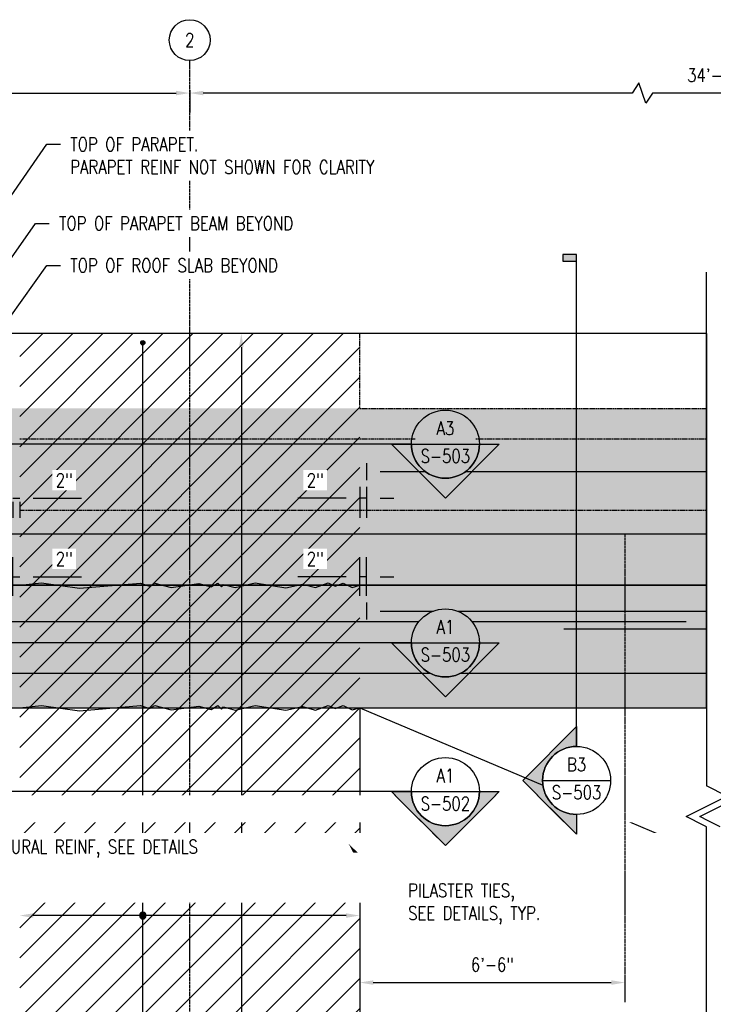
# Model space of a CAD drawing. Header units: inches. Extents: x -2417 to 3601, y -137 to 349.
# Tile 6 of 12: x 436 to 640, y 60 to 349. Entities that reach past the tile are written whole.
import ezdxf
from ezdxf import colors
from ezdxf.entities.mleader import LeaderData, LeaderLine
from ezdxf.enums import TextEntityAlignment as Align
from ezdxf.math import Vec2, Vec3

# ---------------------------------------------------------------- set-up
doc = ezdxf.new("R2010")
doc.units = ezdxf.units.IN
doc.header["$MEASUREMENT"] = 0
doc.linetypes.add('CENTER2', pattern=[1.125, 0.75, -0.125, 0.125, -0.125])
doc.linetypes.add('Dash', pattern=[0.25, 0.125, -0.125])
for name, color, linetype in [('A-DETL', 3, 'Continuous'), ('A-DETL-THIN', 1, 'Continuous'), ('A-FLOR-HDLN', 1, 'Dash'), ('A-WALL', 3, 'Continuous'), ('G-ANNO-SYMB', 2, 'Continuous'), ('S-ANNO-DIMS', 1, 'Continuous'), ('S-ANNO-NOTE', 2, 'Continuous'), ('S-BEAM', 3, 'Continuous'), ('S-COLS', 3, 'Continuous'), ('S-DETL-CNTR', 1, 'CENTER2'), ('S-GRID', 1, 'CENTER2'), ('S-GRID-IDEN', 1, 'Continuous'), ('S-REIN-RBAR', 4, 'Continuous')]:
    doc.layers.add(name, color=color, linetype=linetype)
doc.layers.add('S-BEAM-HTCH-HEDR', color=253, linetype='Continuous', transparency=0.5)
doc.layers.add('S-BEAM-HTCH-PRPT', color=252, linetype='Continuous', transparency=0.7)
doc.styles.add('Annotative', font='romans.shx', dxfattribs={"width": 0.8, "height": 0.125})
doc.styles.add('Arial', font='romans.shx', dxfattribs={"width": 0.8})
doc.dimstyles.new('Annotative', dxfattribs={"dimscale": 0, "dimtxt": 0.125, "dimasz": 0.125, "dimexe": 0.18, "dimexo": 0.0625, "dimgap": 0.09, "dimtad": 1, "dimdec": 3, "dimzin": 3, "dimdsep": 46, "dimlunit": 4, "dimtxsty": 'Annotative', "dimcen": 0.09, "dimclrt": 2, "dimazin": 2, "dimtfac": 1, "dimtdec": 3, "dimtmove": 0, "dimatfit": 0, "dimfxl": 1, "dimtfill": 1, "dimfrac": 2, "dimtolj": 1, "dimtzin": 0, "dimarcsym": 0})

# ---------------------------------------------------------------- blocks, each defined once
blk = doc.blocks.new('032100_ReinforcementBar-Section - _ 10-702371-HEADWALL REINFORCEMENT TO BLAST PILASTER ELEVATION')
h = blk.add_hatch(color=256)
h.dxf.hatch_style = 1
h.paths.add_polyline_path([(204.91, 142, 1), (206.16, 142, 1)])
blk.add_circle((205.53, 142), 0.625)
blk = doc.blocks.new('032100_ReinforcementBar-Section - _ 10-1678638-HEADWALL REINFORCEMENT TO BLAST PILASTER ELEVATION')
h = blk.add_hatch(color=256)
h.dxf.hatch_style = 1
h.paths.add_polyline_path([(644.25, 92, 1), (643, 92, 1)])
blk.add_circle((643.62, 92), 0.625)
blk = doc.blocks.new('Grid - Circle 3_8_-570341-HEADWALL REINFORCEMENT TO BLAST PILASTER ELEVATION')
at = {"layer": 'S-GRID-IDEN'}
blk.add_circle((604.08, 328.25), 6, dxfattribs=at)
blk = doc.blocks.new('HDR-Si_Dot-Symbol - Dot-HDR-1676570-HEADWALL REINFORCEMENT TO BLAST PILASTER ELEVATION')
h = blk.add_hatch(color=256)
edge = h.paths.add_edge_path()
edge.add_arc((734.56, 159.41), 1, 180, 360)
edge.add_arc((734.56, 159.41), 1, 0, 180)
for start, end in [(0, 180), (180, 0)]:
    blk.add_arc((734.56, 159.41), 1, start, end)
blk = doc.blocks.new('*D51')
at = {"layer": 'Defpoints', "color": 0, "transparency": 16777216}
for p in [(436.03, 86.07), (436.03, 83.4), (536.03, 83.4)]:
    blk.add_point(p, dxfattribs=at)
at = {"layer": 'S-REIN-RBAR', "color": 0, "lineweight": -2, "transparency": 16777216}
blk.add_line((532.03, 86.07), (440.03, 86.07), dxfattribs=at)
at = {"layer": 'S-REIN-RBAR', "color": 0, "transparency": 16777216}
for points in [[(440.03, 86.73), (440.03, 85.4), (436.03, 86.07)], [(532.03, 86.73), (532.03, 85.4), (536.03, 86.07)]]:
    blk.add_solid(points, dxfattribs=at)
blk = doc.blocks.new('*D52')
at = {"layer": 'Defpoints', "color": 0, "transparency": 16777216}
for p in [(504.18, 257.18), (501.22, 15.18), (504.18, 15.18)]:
    blk.add_point(p, dxfattribs=at)
at = {"layer": 'S-REIN-RBAR', "color": 0, "lineweight": -2, "transparency": 16777216}
blk.add_line((501.22, 253.18), (501.22, 19.18), dxfattribs=at)
at = {"layer": 'S-REIN-RBAR', "color": 0, "transparency": 16777216}
for points in [[(500.55, 253.18), (501.88, 253.18), (501.22, 257.18)], [(500.55, 19.18), (501.88, 19.18), (501.22, 15.18)]]:
    blk.add_solid(points, dxfattribs=at)
blk = doc.blocks.new('*D57')
at = {"layer": 'Defpoints', "color": 0, "transparency": 16777216}
for p in [(436.03, 185.65), (434.03, 178.08), (436.03, 178.08)]:
    blk.add_point(p, dxfattribs=at)
at = {"layer": 'S-ANNO-DIMS', "color": 0, "lineweight": -2, "transparency": 16777216}
for p, q in [((434.03, 180.08), (434.03, 191.41)), ((430.03, 185.65), (426.03, 185.65)), ((434.03, 185.65), (436.03, 185.65)), ((440.03, 185.65), (454.21, 185.65))]:
    blk.add_line(p, q, dxfattribs=at)
at = {"layer": 'S-ANNO-DIMS', "color": 0, "transparency": 16777216}
for points in [[(430.03, 186.32), (430.03, 184.99), (434.03, 185.65)], [(440.03, 186.32), (440.03, 184.99), (436.03, 185.65)]]:
    blk.add_solid(points, dxfattribs=at)
at = {"layer": 'S-ANNO-DIMS', "color": 2, "transparency": 16777216, "insert": (449.12, 190.92), "char_height": 4, "attachment_point": 5, "style": 'Annotative', "bg_fill": 3, "box_fill_scale": 1.25, "bg_fill_color": 256, "bg_fill_true_color": 13158600, "bg_fill_transparency": 0}
blk.add_mtext('\\A1;2"', dxfattribs=at)
blk = doc.blocks.new('*D58')
at = {"layer": 'Defpoints', "color": 0, "transparency": 16777216}
for p in [(434.03, 209.65), (436.03, 209.65), (436.03, 208.78)]:
    blk.add_point(p, dxfattribs=at)
at = {"layer": 'S-ANNO-DIMS', "color": 0, "lineweight": -2, "transparency": 16777216}
for p, q in [((430.03, 208.78), (426.03, 208.78)), ((434.03, 208.78), (436.03, 208.78)), ((440.03, 208.78), (454.21, 208.78)), ((434.03, 207.65), (434.03, 203.02)), ((436.03, 207.65), (436.03, 203.02))]:
    blk.add_line(p, q, dxfattribs=at)
at = {"layer": 'S-ANNO-DIMS', "color": 0, "transparency": 16777216}
for points in [[(430.03, 209.45), (430.03, 208.11), (434.03, 208.78)], [(440.03, 209.45), (440.03, 208.11), (436.03, 208.78)]]:
    blk.add_solid(points, dxfattribs=at)
at = {"layer": 'S-ANNO-DIMS', "color": 2, "transparency": 16777216, "insert": (449.12, 214.04), "char_height": 4, "attachment_point": 5, "style": 'Annotative', "bg_fill": 3, "box_fill_scale": 1.25, "bg_fill_color": 256, "bg_fill_true_color": 13158600, "bg_fill_transparency": 0}
blk.add_mtext('\\A1;2"', dxfattribs=at)
blk = doc.blocks.new('*D59')
at = {"layer": 'Defpoints', "color": 0, "transparency": 16777216}
for p in [(536.03, 185.65), (536.03, 178.08), (538.03, 178.08)]:
    blk.add_point(p, dxfattribs=at)
at = {"layer": 'S-ANNO-DIMS', "color": 0, "lineweight": -2, "transparency": 16777216}
for p, q in [((536.03, 180.08), (536.03, 191.41)), ((538.03, 180.08), (538.03, 191.41)), ((532.03, 185.65), (517.85, 185.65)), ((538.03, 185.65), (536.03, 185.65)), ((542.03, 185.65), (546.03, 185.65))]:
    blk.add_line(p, q, dxfattribs=at)
at = {"layer": 'S-ANNO-DIMS', "color": 0, "transparency": 16777216}
for points in [[(532.03, 186.32), (532.03, 184.99), (536.03, 185.65)], [(542.03, 186.32), (542.03, 184.99), (538.03, 185.65)]]:
    blk.add_solid(points, dxfattribs=at)
at = {"layer": 'S-ANNO-DIMS', "color": 2, "transparency": 16777216, "insert": (522.94, 190.92), "char_height": 4, "attachment_point": 5, "style": 'Annotative', "bg_fill": 3, "box_fill_scale": 1.25, "bg_fill_color": 256, "bg_fill_true_color": 13158600, "bg_fill_transparency": 0}
blk.add_mtext('\\A1;2"', dxfattribs=at)
blk = doc.blocks.new('*D60')
at = {"layer": 'Defpoints', "color": 0, "transparency": 16777216}
for p in [(536.03, 214.07), (538.03, 214.07), (536.03, 208.78)]:
    blk.add_point(p, dxfattribs=at)
at = {"layer": 'S-ANNO-DIMS', "color": 0, "lineweight": -2, "transparency": 16777216}
for p, q in [((536.03, 212.07), (536.03, 203.02)), ((538.03, 212.07), (538.03, 203.02)), ((532.03, 208.78), (517.85, 208.78)), ((538.03, 208.78), (536.03, 208.78)), ((542.03, 208.78), (546.03, 208.78))]:
    blk.add_line(p, q, dxfattribs=at)
at = {"layer": 'S-ANNO-DIMS', "color": 0, "transparency": 16777216}
for points in [[(532.03, 209.45), (532.03, 208.11), (536.03, 208.78)], [(542.03, 209.45), (542.03, 208.11), (538.03, 208.78)]]:
    blk.add_solid(points, dxfattribs=at)
at = {"layer": 'S-ANNO-DIMS', "color": 2, "transparency": 16777216, "insert": (522.94, 214.04), "char_height": 4, "attachment_point": 5, "style": 'Annotative', "bg_fill": 3, "box_fill_scale": 1.25, "bg_fill_color": 256, "bg_fill_true_color": 13158600, "bg_fill_transparency": 0}
blk.add_mtext('\\A1;2"', dxfattribs=at)
blk = doc.blocks.new('*D48')
at = {"layer": 'Defpoints', "color": 0, "transparency": 16777216}
for p in [(536.03, 147.18), (614.03, 147.18), (614.03, 66.37)]:
    blk.add_point(p, dxfattribs=at)
at = {"layer": 'S-ANNO-DIMS', "color": 0, "lineweight": -2, "transparency": 16777216}
blk.add_line((540.03, 66.37), (610.03, 66.37), dxfattribs=at)
at = {"layer": 'S-ANNO-DIMS', "color": 0, "transparency": 16777216}
for points in [[(540.03, 67.04), (540.03, 65.7), (536.03, 66.37)], [(610.03, 67.04), (610.03, 65.7), (614.03, 66.37)]]:
    blk.add_solid(points, dxfattribs=at)
at = {"layer": 'S-ANNO-DIMS', "color": 2, "transparency": 16777216, "insert": (575.03, 71.63), "char_height": 4, "attachment_point": 5, "style": 'Annotative', "bg_fill": 3, "box_fill_scale": 1.25, "bg_fill_color": 256, "bg_fill_true_color": 13158600, "bg_fill_transparency": 0}
blk.add_mtext('\\A1;6\'-6"', dxfattribs=at)
blk = doc.blocks.new('*U28')
for p, q in [((0.5, 1), (-0.5, -1)), ((1, 0), (0.5, 1)), ((-23.167, 0), (-26.167, 0)), ((-23.167, 0), (-1, 0)), ((-0.5, -1), (-1, 0)), ((23.167, 0), (1, 0))]:
    blk.add_line(p, q)
blk = doc.blocks.new('*U29')
for p, q in [((0.5, 1), (-0.5, -1)), ((1, 0), (0.5, 1))]:
    blk.add_line(p, q)
blk = doc.blocks.new('*U63')
at = {"lineweight": -3}
blk.add_hatch(color=256, dxfattribs=at).paths.add_polyline_path([(0, 4.5209), (0, 4.5834), (-0.125, 4.5834), (-0.125, 4.5209)])
h = blk.add_hatch(color=256, dxfattribs=at)
edge = h.paths.add_edge_path()
edge.add_line((0, -0.561), (0, -0.7432))
edge.add_line((0, -0.7432), (-0.4947, -0.2485))
edge.add_line((-0.4947, -0.2485), (0, 0.2463))
edge.add_line((0, 0.2463), (0, 0.064))
edge.add_arc((0, -0.2485), 0.3125, 90, 270)
at = {"linetype": 'Continuous', "lineweight": -3}
blk.add_line((0, 0.064), (0, 4.5834), dxfattribs=at)
at = {"lineweight": -3}
for p, q in [((0, 0.2463), (-0.4947, -0.2485)), ((-0.4947, -0.2485), (0, -0.7432)), ((-0.3125, -0.2485), (0.3125, -0.2485))]:
    blk.add_line(p, q, dxfattribs=at)
at = {"lineweight": -3, "flags": 128}
blk.add_lwpolyline([(0, 4.5209), (0, 4.5834), (-0.125, 4.5834), (-0.125, 4.5209), (0, 4.5209)], close=True, dxfattribs=at)
blk.add_lwpolyline([(0, -0.561), (0, -0.7432), (-0.4947, -0.2485), (0, 0.2463), (0, 0.064, 1), (0, -0.561)], format="xyb", close=True, dxfattribs=at)
blk.add_lwpolyline([(-0.0156, -0.561), (-0.0156, -0.561)], dxfattribs=at)
blk.add_lwpolyline([(-0.0156, -0.561), (-0.0156, -0.561)], dxfattribs=at)
at = {"lineweight": -3}
blk.add_circle((0, -0.2485), 0.3125, dxfattribs=at)
at = {"linetype": 'Continuous', "lineweight": -3, "style": 'Arial'}
blk.add_attdef('X#', text='', height=0.0938, dxfattribs=at).set_placement((0, -0.2016), align=Align.BOTTOM_CENTER)
blk.add_attdef('X-###', text='', height=0.0938, dxfattribs=at).set_placement((0, -0.2954), align=Align.TOP_CENTER)
blk = doc.blocks.new('*U23')
at = {"lineweight": -3}
blk.add_hatch(color=256, dxfattribs=at).paths.add_polyline_path([(-4.2254, 0), (-4.2879, 0), (-4.2879, -0.125), (-4.2254, -0.125)])
h = blk.add_hatch(color=256, dxfattribs=at)
edge = h.paths.add_edge_path()
edge.add_line((0.3125, 0), (0.4947, 0))
edge.add_line((0.4947, 0), (0, -0.4947))
edge.add_line((0, -0.4947), (-0.4947, 0))
edge.add_line((-0.4947, 0), (-0.3125, 0))
edge.add_arc((0, 0), 0.3125, 180, 360)
at = {"linetype": 'Continuous', "lineweight": -3}
blk.add_line((-0.3125, 0), (-4.2879, 0), dxfattribs=at)
at = {"lineweight": -3}
for p, q in [((-0.4947, 0), (0, -0.4947)), ((-0.3125, 0), (0.3125, 0)), ((0, -0.4947), (0.4947, 0))]:
    blk.add_line(p, q, dxfattribs=at)
at = {"lineweight": -3, "flags": 128}
blk.add_lwpolyline([(-4.2254, 0), (-4.2879, 0), (-4.2879, -0.125), (-4.2254, -0.125), (-4.2254, 0)], close=True, dxfattribs=at)
blk.add_lwpolyline([(0.3125, 0), (0.4947, 0), (0, -0.4947), (-0.4947, 0), (-0.3125, 0, 1), (0.3125, 0)], format="xyb", close=True, dxfattribs=at)
blk.add_lwpolyline([(0.3125, -0.0156), (0.3125, -0.0156)], dxfattribs=at)
blk.add_lwpolyline([(0.3125, -0.0156), (0.3125, -0.0156)], dxfattribs=at)
at = {"lineweight": -3}
blk.add_circle((0, 0), 0.3125, dxfattribs=at)
at = {"linetype": 'Continuous', "lineweight": -3, "style": 'Arial'}
blk.add_attdef('X#', text='', height=0.0938, dxfattribs=at).set_placement((0, 0.0469), align=Align.BOTTOM_CENTER)
blk.add_attdef('X-###', text='', height=0.0938, dxfattribs=at).set_placement((0, -0.0469), align=Align.TOP_CENTER)
blk = doc.blocks.new('*U22')
at = {"lineweight": -3}
blk.add_hatch(color=256, dxfattribs=at).paths.add_polyline_path([(-4.1453, 0), (-4.2078, 0), (-4.2078, -0.125), (-4.1453, -0.125)])
h = blk.add_hatch(color=256, dxfattribs=at)
edge = h.paths.add_edge_path()
edge.add_line((0.3125, 0), (0.4947, 0))
edge.add_line((0.4947, 0), (0, -0.4947))
edge.add_line((0, -0.4947), (-0.4947, 0))
edge.add_line((-0.4947, 0), (-0.3125, 0))
edge.add_arc((0, 0), 0.3125, 180, 360)
at = {"linetype": 'Continuous', "lineweight": -3}
blk.add_line((-0.3125, 0), (-4.2078, 0), dxfattribs=at)
at = {"lineweight": -3}
for p, q in [((-0.4947, 0), (0, -0.4947)), ((-0.3125, 0), (0.3125, 0)), ((0, -0.4947), (0.4947, 0))]:
    blk.add_line(p, q, dxfattribs=at)
at = {"lineweight": -3, "flags": 128}
blk.add_lwpolyline([(-4.1453, 0), (-4.2078, 0), (-4.2078, -0.125), (-4.1453, -0.125), (-4.1453, 0)], close=True, dxfattribs=at)
blk.add_lwpolyline([(0.3125, 0), (0.4947, 0), (0, -0.4947), (-0.4947, 0), (-0.3125, 0, 1), (0.3125, 0)], format="xyb", close=True, dxfattribs=at)
blk.add_lwpolyline([(0.3125, -0.0156), (0.3125, -0.0156)], dxfattribs=at)
blk.add_lwpolyline([(0.3125, -0.0156), (0.3125, -0.0156)], dxfattribs=at)
at = {"lineweight": -3}
blk.add_circle((0, 0), 0.3125, dxfattribs=at)
at = {"linetype": 'Continuous', "lineweight": -3, "style": 'Arial'}
blk.add_attdef('X#', text='', height=0.0938, dxfattribs=at).set_placement((0, 0.0469), align=Align.BOTTOM_CENTER)
blk.add_attdef('X-###', text='', height=0.0938, dxfattribs=at).set_placement((0, -0.0469), align=Align.TOP_CENTER)

msp = doc.modelspace()

# ---------------------------------------------------------------- hatches: boundary and pattern name
at = {"layer": 'S-BEAM-HTCH-HEDR', "transparency": 33554623}
h = msp.add_hatch(color=256, dxfattribs=at)
h.dxf.hatch_style = 1
h.paths.add_polyline_path([(638.0305, 183.1779), (334.0305, 183.1779), (334.0305, 147.1779), (638.0305, 147.1779)])
at = {"layer": 'S-BEAM-HTCH-PRPT', "transparency": 33554559}
h = msp.add_hatch(color=256, dxfattribs=at)
h.dxf.hatch_style = 1
h.paths.add_polyline_path([(638.0305, 235.1779), (334.0305, 235.1779), (334.0305, 183.1779), (638.0305, 183.1779)])
edge = h.paths.add_edge_path(flags=0)
edge.add_line((551.2311, 224.6435), (571.2311, 224.6435))
edge = h.paths.add_edge_path(flags=16)
edge.add_arc((561.2311, 224.6435), 10, 0, 360)
edge = h.paths.add_edge_path(flags=0)
edge.add_line((561.2311, 208.8118), (577.0627, 224.6435))
edge = h.paths.add_edge_path(flags=0)
edge.add_line((545.3995, 224.6435), (561.2311, 208.8118))
edge = h.paths.add_edge_path(flags=16)
edge.add_line((571.2311, 224.6435), (577.0627, 224.6435))
edge.add_line((577.0627, 224.6435), (561.2311, 208.8118))
edge.add_line((561.2311, 208.8118), (545.3995, 224.6435))
edge.add_line((545.3995, 224.6435), (551.2311, 224.6435))
edge.add_arc((561.2311, 224.6435), 10, 180, 360)
edge = h.paths.add_edge_path(flags=16)
edge.add_line((551.2311, 224.6435), (424.0187, 224.6435))
h.paths.add_polyline_path([(426.0187, 224.6435), (424.0187, 224.6435), (424.0187, 220.6435), (426.0187, 220.6435)], flags=0)
h.paths.add_polyline_path([(552.612, 218.1435), (569.8501, 218.1435), (569.8501, 224.1435), (552.612, 224.1435)], flags=8)
h.paths.add_polyline_path([(557.6406, 226.4768), (564.8216, 226.4768), (564.8216, 232.4768), (557.6406, 232.4768)], flags=8)
edge = h.paths.add_edge_path(flags=0)
edge.add_line((551.2311, 224.6435), (571.2311, 224.6435))
edge = h.paths.add_edge_path(flags=16)
edge.add_arc((561.2311, 224.6435), 10, 0, 360)
edge = h.paths.add_edge_path(flags=0)
edge.add_line((561.2311, 208.8118), (577.0627, 224.6435))
edge = h.paths.add_edge_path(flags=0)
edge.add_line((545.3995, 224.6435), (561.2311, 208.8118))
edge = h.paths.add_edge_path(flags=0)
edge.add_line((571.2311, 224.6435), (577.0627, 224.6435))
edge.add_line((577.0627, 224.6435), (561.2311, 208.8118))
edge.add_line((561.2311, 208.8118), (545.3995, 224.6435))
edge.add_line((545.3995, 224.6435), (551.2311, 224.6435))
edge.add_arc((561.2311, 224.6435), 10, 180, 360)
edge = h.paths.add_edge_path(flags=16)
edge.add_line((551.2311, 224.6435), (424.0187, 224.6435))
h.paths.add_polyline_path([(426.0187, 224.6435), (424.0187, 224.6435), (424.0187, 220.6435), (426.0187, 220.6435)], flags=16)
h.paths.add_polyline_path([(552.612, 218.1435), (569.8501, 218.1435), (569.8501, 224.1435), (552.612, 224.1435)], flags=8)
h.paths.add_polyline_path([(557.6406, 226.4768), (564.8216, 226.4768), (564.8216, 232.4768), (557.6406, 232.4768)], flags=8)
at = {"layer": 'S-DETL-CNTR', "linetype": 'Continuous'}
h = msp.add_hatch(dxfattribs=at)
h.set_pattern_fill('ANSI31', color=256, scale=50)
h.paths.add_polyline_path([(536.0305, 15.1779), (436.0305, 15.1779), (436.0305, 257.1779), (536.0305, 257.1779)])

# ---------------------------------------------------------------- linework, layer by layer
at = {"layer": 'A-DETL', "lineweight": -3}
for p, q in [((436.0305, 183.1779), (442.4949, 183.8573)), ((442.4949, 183.8573), (453.6354, 182.2916)), ((453.6354, 182.2916), (471.5283, 183.8225)), ((471.5283, 183.8225), (474.2261, 182.9284)), ((474.2261, 182.9284), (475.7416, 183.8034)), ((475.7416, 183.8034), (480.5713, 182.5093)), ((480.5713, 182.5093), (488.741, 183.6575)), ((488.741, 183.6575), (492.3632, 182.6869)), ((492.3632, 182.6869), (494.3118, 183.8119)), ((494.3118, 183.8119), (495.3724, 182.7513)), ((495.3724, 182.7513), (496.018, 183.3968)), ((496.018, 183.3968), (499.3987, 182.491)), ((499.3987, 182.491), (505.2449, 183.8407)), ((505.2449, 183.8407), (514.2928, 182.4067)), ((514.2928, 182.4067), (519.1647, 183.5315)), ((519.1647, 183.5315), (523.0284, 182.4962)), ((523.0284, 182.4962), (526.7871, 183.8643)), ((526.7871, 183.8643), (528.7941, 182.9284)), ((528.7941, 182.9284), (531.1433, 183.7835)), ((531.1433, 183.7835), (533.8623, 182.5156)), ((533.8623, 182.5156), (536.0305, 183.1779)), ((638.0305, 183.1779), (536.0305, 183.1779)), ((436.0305, 147.1779), (442.4949, 147.8573)), ((442.4949, 147.8573), (453.6354, 146.2916)), ((453.6354, 146.2916), (471.5283, 147.8225)), ((471.5283, 147.8225), (474.2261, 146.9284)), ((474.2261, 146.9284), (475.7416, 147.8034)), ((475.7416, 147.8034), (480.5713, 146.5093)), ((480.5713, 146.5093), (488.741, 147.6575)), ((488.741, 147.6575), (492.3632, 146.6869)), ((492.3632, 146.6869), (494.3118, 147.8119)), ((494.3118, 147.8119), (495.3724, 146.7513)), ((499.3987, 146.491), (505.2449, 147.8407)), ((505.2449, 147.8407), (514.2928, 146.4067)), ((523.0284, 146.4962), (526.7871, 147.8643)), ((526.7871, 147.8643), (528.7941, 146.9284)), ((528.7941, 146.9284), (531.1433, 147.7835)), ((531.1433, 147.7835), (533.8623, 146.5156)), ((495.3724, 146.7513), (496.018, 147.3968)), ((496.018, 147.3968), (499.3987, 146.491)), ((514.2928, 146.4067), (519.1647, 147.5315)), ((519.1647, 147.5315), (523.0284, 146.4962)), ((533.8623, 146.5156), (536.0305, 147.1779))]:
    msp.add_line(p, q, dxfattribs=at)
at = {"layer": 'A-DETL-THIN', "lineweight": -3}
for p, q in [((536.0305, 147.1779), (589.913, 124.3814)), ((605.7036, 117.7008), (638.0305, 104.0241))]:
    msp.add_line(p, q, dxfattribs=at)
at = {"layer": 'A-FLOR-HDLN', "lineweight": -3}
for p, q in [((436.0324, 226.1779), (536.0285, 226.1779)), ((536.0324, 226.1779), (552.3183, 226.1779)), ((570.1439, 226.1779), (638.0305, 226.1779)), ((536.0285, 205.1603), (436.0324, 205.1603)), ((638.0305, 205.1603), (536.0324, 205.1603))]:
    msp.add_line(p, q, dxfattribs=at)
at = {"layer": 'A-WALL', "lineweight": -3}
msp.add_line((638.0305, 257.1779), (536.0305, 257.1779), dxfattribs=at)
at = {"layer": 'Defpoints', "color": 253}
msp.add_lwpolyline([(638.0305, 257.1779), (334.0305, 257.1779), (334.0305, 183.1779), (638.0305, 183.1779)], close=True, dxfattribs=at)
at = {"layer": 'Defpoints', "color": 252}
msp.add_lwpolyline([(638.0305, 183.1779), (334.0305, 183.1779), (334.0305, 147.1779), (638.0305, 147.1779)], close=True, dxfattribs=at)
at = {"layer": 'S-ANNO-DIMS', "lineweight": -3}
for p, q in [((618.1486, 330.8603), (616.1486, 327.8603)), ((620.1486, 324.8603), (618.1486, 330.8603)), ((352.5461, 327.8603), (482.0305, 327.8603)), ((486.0305, 328.6887), (486.0305, 322.1003)), ((486.0305, 328.6887), (486.0305, 322.1003)), ((616.1486, 327.8603), (490.0305, 327.8603)), ((622.1486, 327.8603), (620.1486, 324.8603)), ((790.0305, 327.8603), (622.1486, 327.8603))]:
    msp.add_line(p, q, dxfattribs=at)
at = {"layer": 'S-ANNO-DIMS'}
for points in [[(482.0305, 328.5269), (482.0305, 327.1936), (486.0305, 327.8603)], [(490.0305, 328.5269), (490.0305, 327.1936), (486.0305, 327.8603)]]:
    msp.add_solid(points, dxfattribs=at)
at = {"layer": 'S-BEAM', "linetype": 'Dash', "lineweight": -3}
for q in [(536.0305, 257.1779), (638.0305, 235.1779)]:
    msp.add_line((536.0305, 235.1779), q, dxfattribs=at)
at = {"layer": 'S-BEAM', "lineweight": -3}
msp.add_line((536.0305, 147.1779), (638.0305, 147.1779), dxfattribs=at)
at = {"layer": 'S-COLS', "lineweight": -3}
for p, q in [((536.0305, 257.1779), (436.0305, 257.1779)), ((536.0305, 147.1779), (536.0305, 15.1779))]:
    msp.add_line(p, q, dxfattribs=at)
at = {"layer": 'S-GRID', "lineweight": -3}
msp.add_line((486.0305, -47.6646), (486.0305, 337.4279), dxfattribs=at)
at = {"layer": 'S-REIN-RBAR', "lineweight": -3}
for p, q in [((472.2466, -10.929), (472.2466, 253.8523)), ((538.0305, 219.0656), (538.0305, 214.0656)), ((538.0305, 178.0823), (538.0305, 173.0823)), ((440.11, 107.1779), (531.9509, 107.1779))]:
    msp.add_line(p, q, dxfattribs=at)
at = {"layer": 'S-REIN-RBAR'}
for p, q in [((567.1259, 216.5656), (638.0305, 216.5656)), ((542.0305, 175.5823), (557.6957, 175.5823)), ((564.7665, 175.5823), (638.0305, 175.5823))]:
    msp.add_line(p, q, dxfattribs=at)
for points in [[(638.0305, 198.1642), (340.0305, 198.1642)], [(553.3438, 172.3755), (334.0305, 172.3755)], [(632.0305, 172.3755), (569.1183, 172.3755)], [(596.0305, 170.3755), (638.0305, 170.3755)]]:
    msp.add_lwpolyline(points, dxfattribs=at)
msp.add_solid([(542.0305, 176.2489), (542.0305, 174.9156), (538.0305, 175.5823)], dxfattribs=at)

# ---------------------------------------------------------------- block references
at = {"layer": 'S-GRID-IDEN', "lineweight": -3}
msp.add_blockref('Grid - Circle 3_8_-570341-HEADWALL REINFORCEMENT TO BLAST PILASTER ELEVATION', (-118.0469, 15.1779), dxfattribs=at)
at = {"layer": 'S-REIN-RBAR', "lineweight": -3}
for name, p in [('032100_ReinforcementBar-Section - _ 10-702371-HEADWALL REINFORCEMENT TO BLAST PILASTER ELEVATION', (266.7147, 112.4617)), ('032100_ReinforcementBar-Section - _ 10-702371-HEADWALL REINFORCEMENT TO BLAST PILASTER ELEVATION', (233.9531, -34.8221)), ('HDR-Si_Dot-Symbol - Dot-HDR-1676570-HEADWALL REINFORCEMENT TO BLAST PILASTER ELEVATION', (-233.3405, -52.2302)), ('032100_ReinforcementBar-Section - _ 10-1678638-HEADWALL REINFORCEMENT TO BLAST PILASTER ELEVATION', (-111.0469, 15.1779)), ('HDR-Si_Dot-Symbol - Dot-HDR-1676570-HEADWALL REINFORCEMENT TO BLAST PILASTER ELEVATION', (-262.3097, -73.3401))]:
    msp.add_blockref(name, p, dxfattribs=at)

# ---------------------------------------------------------------- texts
at = {"layer": 'S-ANNO-DIMS', "color": 2, "lineweight": -3, "insert": (640.0305, 333.1212), "char_height": 4, "attachment_point": 5, "style": 'Annotative'}
msp.add_mtext('\\A1;34\'-4"', dxfattribs=at)
at = {"layer": 'S-GRID-IDEN', "lineweight": -3, "insert": (486.0305, 343.4279), "char_height": 4, "width": 4, "attachment_point": 5, "style": 'Annotative'}
msp.add_mtext('2', dxfattribs=at)

# ---------------------------------------------------------------- dimensions: what is measured, and where the dimension line sits
at = {"layer": 'S-REIN-RBAR', "lineweight": -3}
dim = msp.add_linear_dim(base=(501.2158, 15.1779), p1=(504.178, 257.1779), p2=(504.178, 15.1779), angle=90, text=' ', dimstyle='Annotative', override={"dimpost": '\\X', "dimse1": 1, "dimse2": 1, "dimtfill": 0}, dxfattribs=at)
dim.commit()
dim.dimension.update_dxf_attribs({"geometry": '*D52', "text_midpoint": (501.2158, 107.1813), "dimtype": 160, "text_rotation": 90})
dim = msp.add_linear_dim(base=(436.0305, 86.068), p1=(536.0305, 83.4016), p2=(436.0305, 83.4016), text=' ', dimstyle='Annotative', override={"dimpost": '\\X', "dimse1": 1, "dimse2": 1, "dimtfill": 0}, dxfattribs=at)
dim.commit()
dim.dimension.update_dxf_attribs({"geometry": '*D51', "text_midpoint": (472.2466, 86.068), "dimtype": 160})

# ---------------------------------------------------------------- leaders
at = {"layer": 'S-ANNO-NOTE', "lineweight": -3}
ml = msp.add_multileader_mtext('Standard', dxfattribs=at)
ml.set_content('ROUGHEN JOINT, TYP', color=256, style='Annotative')
ml.set_leader_properties(color=1, linetype='ByLayer', lineweight=-1)
ml.build(insert=Vec2(0, 0))
ml.multileader.update_dxf_attribs({"text_right_attachment_type": 3, "dogleg_length": 0.125, "scale": 32})
ctx = ml.context
ctx.base_point, ctx.scale, ctx.landing_gap_size, ctx.plane_origin = Vec3(172.8745, 139.6083), 32, 2.88, Vec3(252.1666, 153.8457)
ctx.right_attachment = 3
notes = []
notes.append((ctx, [(1, (1, 1, 0), (207.7773, 132.9417), (-1, 0), 4, [(0, [(222.8177, 146.9172)], 0, [])])]))
ctx.mtext.insert, ctx.mtext.width, ctx.mtext.flow_direction = Vec3(175.7545, 141.9893), 26.712114, 5
for ctx, leaders in notes:
    for number, flags, end, landing, length, lines in leaders:
        leader = LeaderData()
        leader.index, (leader.has_last_leader_line, leader.has_dogleg_vector, leader.attachment_direction) = number, flags
        leader.last_leader_point, leader.dogleg_vector, leader.dogleg_length = Vec3(end), Vec3(landing), length
        for number, points, colour, breaks in lines:
            line = LeaderLine()
            line.index, line.vertices, line.color, line.breaks = number, Vec3.list(points), colors.encode_raw_color(colour), breaks
            leader.lines.append(line)
        ctx.leaders.append(leader)

# ---------------------------------------------------------------- next in the draw order: dimensions: what is measured, and where the dimension line sits
at = {"layer": 'S-ANNO-DIMS'}
for base, p1, p2, override, picture, middle in [((436.0305, 208.7799), (434.0305, 209.6526), (436.0305, 209.6526), {"dimpost": '\\X'}, '*D58', (449.12, 214.0408)), ((536.0305, 208.7799), (538.0305, 214.0656), (536.0305, 214.0656), {"dimpost": '\\X'}, '*D60', (522.9409, 214.0408)), ((436.0305, 185.6546), (434.0305, 178.0823), (436.0305, 178.0823), {"dimpost": '\\X', "dimse2": 1}, '*D57', (449.12, 190.9155)), ((536.0305, 185.6546), (538.0305, 178.0823), (536.0305, 178.0823), {"dimpost": '\\X'}, '*D59', (522.9409, 190.9155))]:
    dim = msp.add_linear_dim(base=base, p1=p1, p2=p2, dimstyle='Annotative', override=override, dxfattribs=at)
    dim.commit()
    dim.dimension.update_dxf_attribs({"geometry": picture, "text_midpoint": middle})

# ---------------------------------------------------------------- next in the draw order: leaders
at = {"layer": 'S-ANNO-NOTE', "lineweight": -3}
ml = msp.add_multileader_mtext('Standard', dxfattribs=at)
ml.set_content('TOP OF ROOF SLAB BEYOND', color=256, style='Annotative')
ml.set_leader_properties(color=1, linetype='ByLayer', lineweight=-1)
ml.build(insert=Vec2(0, 0))
ml.multileader.update_dxf_attribs({"text_right_attachment_type": 3, "dogleg_length": 0.125, "scale": 32})
ctx = ml.context
ctx.base_point, ctx.scale, ctx.landing_gap_size, ctx.plane_origin = Vec3(448.028, 277.1977), 32, 2.88, Vec3(425.4859, 313.0159)
ctx.right_attachment = 3
notes = []
notes.append((ctx, [(0, (1, 1, 0), (444.028, 277.1977), (1, 0), 4, [(0, [(407.6503, 226.1779)], 0, [])])]))
ctx.mtext.insert, ctx.mtext.width, ctx.mtext.flow_direction = Vec3(450.908, 279.1977), 72.019433, 5
ctx.mtext.has_bg_fill, ctx.mtext.bg_color, ctx.mtext.bg_scale_factor, ctx.mtext.bg_transparency, ctx.mtext.use_window_bg_color = 1, -1027028792, 1.5, 0, 1
ml = msp.add_multileader_mtext('Standard', dxfattribs=at)
ml.set_content('CONT HEADER BEAM FLEXURAL REINF, SEE DETAILS', color=256, style='Annotative')
ml.set_leader_properties(color=1, lineweight=-1)
ml.build(insert=Vec2(0, 0))
ml.multileader.update_dxf_attribs({"dogleg_length": 0.125, "scale": 32})
ctx = ml.context
ctx.base_point, ctx.scale, ctx.landing_gap_size, ctx.plane_origin = Vec3(375.0321, 106.3141), 32, 2.88, Vec3(241.5557, 135.5046)
notes.append((ctx, [(0, (1, 1, 0), (371.0321, 106.3141), (1, 0), 4, [(0, [(389.9346, 157.1779)], 0, [])])]))
ctx.mtext.insert, ctx.mtext.width, ctx.mtext.flow_direction = Vec3(377.9121, 108.3141), 49.498119, 5
ctx.mtext.has_bg_fill, ctx.mtext.bg_color, ctx.mtext.bg_scale_factor, ctx.mtext.bg_transparency, ctx.mtext.use_window_bg_color = 1, -1027028792, 1.5, 0, 1
for ctx, leaders in notes:
    for number, flags, end, landing, length, lines in leaders:
        leader = LeaderData()
        leader.index, (leader.has_last_leader_line, leader.has_dogleg_vector, leader.attachment_direction) = number, flags
        leader.last_leader_point, leader.dogleg_vector, leader.dogleg_length = Vec3(end), Vec3(landing), length
        for number, points, colour, breaks in lines:
            line = LeaderLine()
            line.index, line.vertices, line.color, line.breaks = number, Vec3.list(points), colors.encode_raw_color(colour), breaks
            leader.lines.append(line)
        ctx.leaders.append(leader)

# ---------------------------------------------------------------- next in the draw order: linework, layer by layer
at = {"layer": 'S-REIN-RBAR'}
msp.add_line((542.0305, 216.5656), (555.3363, 216.5656), dxfattribs=at)
for points in [[(556.9774, 157.1779), (340.0305, 157.1779)], [(638.0305, 157.1779), (565.4848, 157.1779)]]:
    msp.add_lwpolyline(points, dxfattribs=at)
msp.add_solid([(542.0305, 217.2323), (542.0305, 215.899), (538.0305, 216.5656)], dxfattribs=at)

# ---------------------------------------------------------------- next in the draw order: block references
at = {"layer": 'G-ANNO-SYMB', "lineweight": -3}
ref = msp.add_blockref('*U23', (561.2311, 166.2281), dxfattribs=dict(at, xscale=32, yscale=32, zscale=32))
ref.add_attrib('X-###', 'S-503', dxfattribs={"layer": '0', "color": 1, "linetype": 'Continuous', "lineweight": -2, "height": 4, "style": 'Arial', "width": 0.8}).set_placement((561.2311, 164.7281), align=Align.TOP_CENTER)
ref.add_attrib('X#', 'A1', dxfattribs={"layer": '0', "color": 1, "linetype": 'Continuous', "lineweight": -2, "height": 4, "style": 'Arial', "width": 0.8}).set_placement((561.2311, 167.7281), align=Align.BOTTOM_CENTER)

# ---------------------------------------------------------------- next in the draw order: leaders
at = {"layer": 'S-ANNO-NOTE', "lineweight": -3}
ml = msp.add_multileader_mtext('Standard', dxfattribs=at)
ml.set_content('TOP OF PARAPET BEAM BEYOND', color=256, style='Annotative')
ml.set_leader_properties(color=1, linetype='ByLayer', lineweight=-1)
ml.build(insert=Vec2(0, 0))
ml.multileader.update_dxf_attribs({"text_right_attachment_type": 3, "dogleg_length": 0.125, "scale": 32})
ctx = ml.context
ctx.base_point, ctx.scale, ctx.landing_gap_size, ctx.plane_origin = Vec3(444.7103, 289.5501), 32, 2.88, Vec3(422.1681, 324.0159)
ctx.right_attachment = 3
notes = []
notes.append((ctx, [(0, (1, 1, 0), (440.7103, 289.5501), (1, 0), 4, [(0, [(402.5336, 235.1779)], 0, [])])]))
ctx.mtext.insert, ctx.mtext.width, ctx.mtext.flow_direction = Vec3(447.5903, 291.5501), 85.44847, 5
ctx.mtext.has_bg_fill, ctx.mtext.bg_color, ctx.mtext.bg_scale_factor, ctx.mtext.bg_transparency, ctx.mtext.use_window_bg_color = 1, -1027028792, 1.5, 0, 1
ml = msp.add_multileader_mtext('Standard', dxfattribs=at)
ml.set_content('HEADER BEAM', color=256, style='Annotative')
ml.set_leader_properties(color=1, linetype='ByLayer', lineweight=-1)
ml.build(insert=Vec2(0, 0))
ml.multileader.update_dxf_attribs({"text_right_attachment_type": 3, "dogleg_length": 0.125, "scale": 32})
ctx = ml.context
ctx.base_point, ctx.scale, ctx.landing_gap_size, ctx.plane_origin = Vec3(676.4291, 117.4477), 32, 2.88, Vec3(666.9696, 100.0674)
ctx.right_attachment, ctx.text_align_type = 3, 2
notes.append((ctx, [(1, (1, 1, 0), (672.4291, 117.4477), (1, 0), 4, [(0, [(672.388, 147.1779)], 0, [])])]))
ctx.mtext.insert, ctx.mtext.width, ctx.mtext.alignment, ctx.mtext.flow_direction = Vec3(712.071, 119.4477), 34.69239, 3, 5
ctx.mtext.has_bg_fill, ctx.mtext.bg_color, ctx.mtext.bg_scale_factor, ctx.mtext.bg_transparency, ctx.mtext.use_window_bg_color = 1, -1027028792, 1.5, 0, 1
ml = msp.add_multileader_mtext('Standard', dxfattribs=at)
ml.set_content('PILASTER TIES,\\PSEE DETAILS, TYP.', color=256, style='Annotative')
ml.set_leader_properties(color=1, linetype='ByLayer', lineweight=-1)
ml.build(insert=Vec2(0, 0))
ml.multileader.update_dxf_attribs({"text_right_attachment_type": 3, "dogleg_length": 0.125, "scale": 32})
ctx = ml.context
ctx.base_point, ctx.scale, ctx.landing_gap_size, ctx.plane_origin = Vec3(547.3839, 93.0622), 32, 2.88, Vec3(529.1939, 103.413)
ctx.right_attachment = 3
notes.append((ctx, [(0, (1, 1, 0), (543.3839, 93.0622), (1, 0), 4, [(0, [(532.7957, 107.118)], 0, [])])]))
ctx.mtext.insert, ctx.mtext.width, ctx.mtext.flow_direction = Vec3(550.2639, 95.4431), 72.123364, 5
ctx.mtext.has_bg_fill, ctx.mtext.bg_color, ctx.mtext.bg_scale_factor, ctx.mtext.bg_transparency, ctx.mtext.use_window_bg_color = 1, -1027028792, 1.5, 0, 1
for ctx, leaders in notes:
    for number, flags, end, landing, length, lines in leaders:
        leader = LeaderData()
        leader.index, (leader.has_last_leader_line, leader.has_dogleg_vector, leader.attachment_direction) = number, flags
        leader.last_leader_point, leader.dogleg_vector, leader.dogleg_length = Vec3(end), Vec3(landing), length
        for number, points, colour, breaks in lines:
            line = LeaderLine()
            line.index, line.vertices, line.color, line.breaks = number, Vec3.list(points), colors.encode_raw_color(colour), breaks
            leader.lines.append(line)
        ctx.leaders.append(leader)

# ---------------------------------------------------------------- next in the draw order: block references
at = {"layer": 'G-ANNO-SYMB', "lineweight": -3}
ref = msp.add_blockref('*U23', (561.2311, 224.6435), dxfattribs=dict(at, xscale=32, yscale=32, zscale=32))
ref.add_attrib('X-###', 'S-503', dxfattribs={"layer": '0', "color": 1, "linetype": 'Continuous', "lineweight": -2, "height": 4, "style": 'Arial', "width": 0.8}).set_placement((561.2311, 223.1435), align=Align.TOP_CENTER)
ref.add_attrib('X#', 'A3', dxfattribs={"layer": '0', "color": 1, "linetype": 'Continuous', "lineweight": -2, "height": 4, "style": 'Arial', "width": 0.8}).set_placement((561.2311, 226.1435), align=Align.BOTTOM_CENTER)

# ---------------------------------------------------------------- next in the draw order: leaders
at = {"layer": 'S-ANNO-NOTE', "lineweight": -3}
ml = msp.add_multileader_mtext('Standard', dxfattribs=at)
ml.set_content('TOP OF PARAPET.\\PPARAPET REINF NOT SHOWN FOR CLARITY', color=256, style='Annotative')
ml.set_leader_properties(color=1, linetype='ByLayer', lineweight=-1)
ml.build(insert=Vec2(0, 0))
ml.multileader.update_dxf_attribs({"text_right_attachment_type": 3, "dogleg_length": 0.125, "scale": 32})
ctx = ml.context
ctx.base_point, ctx.scale, ctx.landing_gap_size, ctx.plane_origin = Vec3(448.028, 312.7996), 32, 2.88, Vec3(425.4859, 334.0159)
ctx.right_attachment = 3
notes = []
notes.append((ctx, [(0, (1, 1, 0), (444.028, 312.7996), (1, 0), 4, [(0, [(405.108, 257.1779)], 0, [])])]))
ctx.mtext.insert, ctx.mtext.width, ctx.mtext.flow_direction = Vec3(450.908, 314.7996), 63.695416, 5
ctx.mtext.has_bg_fill, ctx.mtext.bg_color, ctx.mtext.bg_scale_factor, ctx.mtext.bg_transparency, ctx.mtext.use_window_bg_color = 1, -1027028792, 1.5, 0, 1
ml = msp.add_multileader_mtext('Standard', dxfattribs=at)
ml.set_content('PILASTER TIES,\\PSEE DETAILS, TYP.', color=256, style='Annotative')
ml.set_leader_properties(color=1, linetype='ByLayer', lineweight=-1)
ml.build(insert=Vec2(0, 0))
ml.multileader.update_dxf_attribs({"text_right_attachment_type": 3, "dogleg_length": 0.125, "scale": 32})
ctx = ml.context
ctx.base_point, ctx.scale, ctx.landing_gap_size, ctx.plane_origin = Vec3(681.9576, 100.1757), 32, 2.88, Vec3(833.9778, 16.1754)
ctx.right_attachment, ctx.text_align_type = 3, 2
notes.append((ctx, [(0, (1, 1, 0), (735.4509, 93.509), (-1, 0), 4, [(0, [(754.6715, 107.1779)], 0, [])])]))
ctx.mtext.insert, ctx.mtext.width, ctx.mtext.defined_height, ctx.mtext.alignment, ctx.mtext.flow_direction = Vec3(728.5709, 102.5566), 44.931151, 41.6196, 3, 5
ctx.mtext.has_bg_fill, ctx.mtext.bg_color, ctx.mtext.bg_scale_factor, ctx.mtext.bg_transparency, ctx.mtext.use_window_bg_color = 1, -1027028792, 1.5, 0, 1
for ctx, leaders in notes:
    for number, flags, end, landing, length, lines in leaders:
        leader = LeaderData()
        leader.index, (leader.has_last_leader_line, leader.has_dogleg_vector, leader.attachment_direction) = number, flags
        leader.last_leader_point, leader.dogleg_vector, leader.dogleg_length = Vec3(end), Vec3(landing), length
        for number, points, colour, breaks in lines:
            line = LeaderLine()
            line.index, line.vertices, line.color, line.breaks = number, Vec3.list(points), colors.encode_raw_color(colour), breaks
            leader.lines.append(line)
        ctx.leaders.append(leader)

# ---------------------------------------------------------------- next in the draw order: linework, layer by layer
at = {"layer": 'S-DETL-CNTR', "lineweight": -3}
msp.add_line((614.0305, 198.1642), (614.0305, 60.6117), dxfattribs=at)

# ---------------------------------------------------------------- next in the draw order: block references
at = {"layer": 'A-DETL-THIN', "xscale": -6, "yscale": 6, "zscale": 6, "rotation": 90}
for name, p in [('*U28', (638.0305, 118.1779)), ('*U29', (642.0305, 118.1779))]:
    msp.add_blockref(name, p, dxfattribs=at)

# ---------------------------------------------------------------- next in the draw order: dimensions: what is measured, and where the dimension line sits
at = {"layer": 'S-ANNO-DIMS'}
dim = msp.add_linear_dim(base=(614.0305, 66.3717), p1=(536.0305, 147.1779), p2=(614.0305, 147.1779), angle=180, dimstyle='Annotative', override={"dimpost": '\\X', "dimse1": 1, "dimse2": 1}, dxfattribs=at)
dim.commit()
dim.dimension.update_dxf_attribs({"geometry": '*D48', "text_midpoint": (575.0305, 66.3717), "dimtype": 160})

# ---------------------------------------------------------------- next in the draw order: block references
at = {"layer": 'G-ANNO-SYMB', "lineweight": -3}
ref = msp.add_blockref('*U63', (599.8143, 133.7343), dxfattribs=dict(at, xscale=32, yscale=32, zscale=32))
ref.add_attrib('X-###', 'S-503', dxfattribs={"layer": '0', "color": 1, "linetype": 'Continuous', "lineweight": -2, "height": 4, "style": 'Arial', "width": 0.8}).set_placement((599.8143, 124.2827), align=Align.TOP_CENTER)
ref.add_attrib('X#', 'B3', dxfattribs={"layer": '0', "color": 1, "linetype": 'Continuous', "lineweight": -2, "height": 4, "style": 'Arial', "width": 0.8}).set_placement((599.8143, 127.2827), align=Align.BOTTOM_CENTER)
ref = msp.add_blockref('*U22', (561.2311, 122.4919), dxfattribs=dict(at, xscale=32, yscale=32, zscale=32))
ref.add_attrib('X-###', 'S-502', dxfattribs={"layer": '0', "color": 1, "linetype": 'Continuous', "lineweight": -2, "height": 4, "style": 'Arial', "width": 0.8}).set_placement((561.2311, 120.9919), align=Align.TOP_CENTER)
ref.add_attrib('X#', 'A1', dxfattribs={"layer": '0', "color": 1, "linetype": 'Continuous', "lineweight": -2, "height": 4, "style": 'Arial', "width": 0.8}).set_placement((561.2311, 123.9919), align=Align.BOTTOM_CENTER)

doc.saveas('drawing.dxf')
